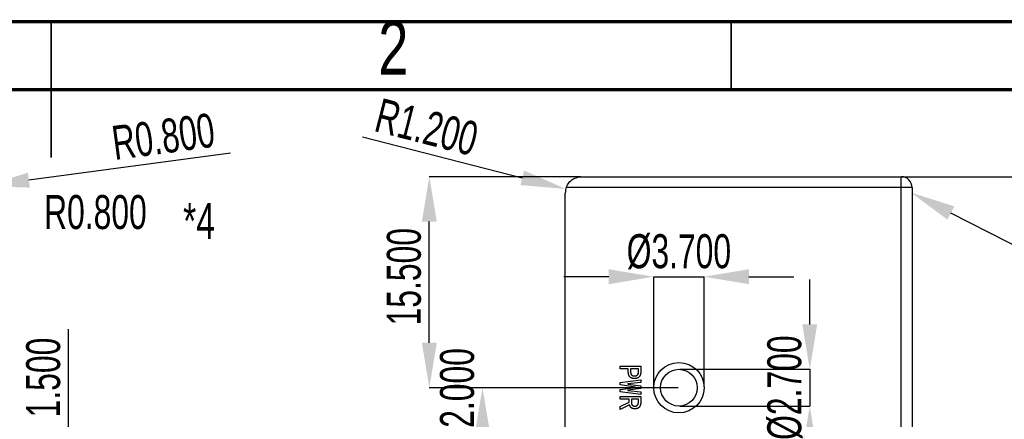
# Model space of a CAD drawing. Header units: millimetres. Extents: x 1648 to 1862, y 2200 to 2497.
# Tile 19 of 20: x 1753 to 1825, y 2467 to 2497. Entities that reach past the tile are written whole.
import ezdxf

# ---------------------------------------------------------------- set-up
doc = ezdxf.new("R2010")
doc.units = ezdxf.units.MM
doc.styles.add('SLDTEXTSTYLE1', font='TXT', dxfattribs={"width": 0.7})
doc.styles.add('SLDTEXTSTYLE3', font='TXT', dxfattribs={"width": 0.75})
doc.dimstyles.new('SLDDIMSTYLE1', dxfattribs={"dimtxt": 2.5, "dimasz": 3.302, "dimexe": 0, "dimexo": 0.0625, "dimtad": 1, "dimdec": 3, "dimrnd": 1e-09, "dimzin": 4, "dimdsep": 46, "dimtxsty": 'SLDTEXTSTYLE1', "dimsah": 1, "dimcen": 0.09, "dimadec": 0, "dimazin": 1, "dimtfac": 1, "dimtdec": 3, "dimtofl": 0, "dimtmove": 0, "dimatfit": 3, "dimfxl": 1, "dimfrac": 2, "dimtolj": 1, "dimtzin": 12, "dimarcsym": 0})
doc.dimstyles.new('SLDDIMSTYLE2', dxfattribs={"dimtxt": 2.5, "dimasz": 3.302, "dimexe": 0, "dimexo": 0.0625, "dimtad": 1, "dimdec": 3, "dimrnd": 1e-09, "dimzin": 4, "dimdsep": 46, "dimtxsty": 'SLDTEXTSTYLE1', "dimsah": 1, "dimcen": 0.09, "dimadec": 0, "dimazin": 1, "dimtfac": 1, "dimtdec": 3, "dimtmove": 0, "dimatfit": 0, "dimfxl": 1, "dimfrac": 2, "dimtolj": 1, "dimtzin": 12, "dimarcsym": 0})
doc.dimstyles.new('SLDDIMSTYLE3', dxfattribs={"dimtxt": 2.5, "dimasz": 3.302, "dimexe": 0, "dimexo": 0.0625, "dimtad": 1, "dimdec": 3, "dimrnd": 1e-09, "dimzin": 0, "dimdsep": 46, "dimtxsty": 'SLDTEXTSTYLE1', "dimsah": 1, "dimcen": 0, "dimadec": 0, "dimazin": 0, "dimtfac": 1, "dimtdec": 3, "dimtofl": 0, "dimtmove": 0, "dimatfit": 3, "dimfxl": 1, "dimfrac": 2, "dimtolj": 1, "dimtzin": 12, "dimarcsym": 0})
doc.dimstyles.new('SLDDIMSTYLE5', dxfattribs={"dimtxt": 2.5, "dimasz": 3.302, "dimexe": 0, "dimexo": 0.0625, "dimtad": 1, "dimdec": 3, "dimrnd": 1e-09, "dimzin": 4, "dimdsep": 46, "dimtxsty": 'SLDTEXTSTYLE1', "dimsah": 1, "dimcen": 0, "dimadec": 0, "dimazin": 1, "dimtfac": 1, "dimtdec": 3, "dimtofl": 0, "dimtmove": 0, "dimatfit": 3, "dimfxl": 1, "dimfrac": 2, "dimtolj": 1, "dimtzin": 12, "dimarcsym": 0})

# ---------------------------------------------------------------- blocks, each defined once
blk = doc.blocks.new('SW_NOTE_0')
at = {"color": 0, "linetype": 'Continuous', "lineweight": 0, "attachment_point": 1, "style": 'SLDTEXTSTYLE1'}
for s, insert, char_height in [('R0.800', (0.625, 3.223), 2.5), ('*4', (10.847, 2.644), 2.6458)]:
    blk.add_mtext(s, dxfattribs=dict(at, insert=insert, char_height=char_height))
blk = doc.blocks.new('*D73')
at = {"color": 0, "linetype": 'Continuous', "lineweight": -2, "transparency": 16777216}
for p, q in [((1756.571, 2463.524), (1756.571, 2473.91)), ((1750.442, 2460.222), (1756.571, 2460.222)), ((1756.571, 2458.722), (1756.571, 2460.222)), ((1750.442, 2458.722), (1756.571, 2458.722)), ((1756.571, 2455.42), (1756.571, 2452.118))]:
    blk.add_line(p, q, dxfattribs=at)
at = {"color": 0, "linetype": 'Continuous', "transparency": 16777216}
for points in [[(1756.02, 2463.524), (1757.121, 2463.524), (1756.571, 2460.222)], [(1756.02, 2455.42), (1757.121, 2455.42), (1756.571, 2458.722)]]:
    blk.add_solid(points, dxfattribs=at)
at = {"layer": 'Defpoints', "color": 0, "linetype": 'Continuous', "transparency": 16777216}
for p in [(1750.38, 2460.222), (1750.38, 2458.722), (1756.571, 2458.722)]:
    blk.add_point(p, dxfattribs=at)
at = {"color": 0, "linetype": 'Continuous', "lineweight": 18, "transparency": 16777216, "insert": (1753.446, 2470.368), "char_height": 2.5, "attachment_point": 2, "rotation": 90, "style": 'SLDTEXTSTYLE1'}
blk.add_mtext('\\A1;1.500', dxfattribs=at)
blk = doc.blocks.new('*D76')
at = {"color": 0, "linetype": 'Continuous', "lineweight": -2, "transparency": 16777216}
blk.add_line((1768.466, 2486.851), (1753.646, 2484.867), dxfattribs=at)
at = {"color": 0, "linetype": 'Continuous', "transparency": 16777216}
blk.add_solid([(1753.573, 2485.412), (1753.719, 2484.321), (1750.373, 2484.429)], dxfattribs=at)
at = {"layer": 'Defpoints', "color": 0, "linetype": 'Continuous', "transparency": 16777216}
for p in [(1749.58, 2484.322), (1750.373, 2484.429)]:
    blk.add_point(p, dxfattribs=at)
at = {"color": 0, "linetype": 'Continuous', "lineweight": 18, "transparency": 16777216, "insert": (1759.626, 2488.82), "char_height": 2.5, "attachment_point": 1, "rotation": 7.62493, "style": 'SLDTEXTSTYLE1'}
blk.add_mtext('\\A1;R0.800', dxfattribs=at)
blk = doc.blocks.new('*D91')
at = {"color": 0, "linetype": 'Continuous', "lineweight": -2, "transparency": 16777216}
for p, q in [((1811.063, 2474.274), (1811.063, 2477.576)), ((1801.503, 2470.972), (1811.063, 2470.972)), ((1811.063, 2470.972), (1811.063, 2468.272)), ((1801.503, 2468.272), (1811.063, 2468.272)), ((1811.063, 2464.97), (1811.063, 2461.668))]:
    blk.add_line(p, q, dxfattribs=at)
at = {"color": 0, "linetype": 'Continuous', "transparency": 16777216}
for points in [[(1810.513, 2474.274), (1811.613, 2474.274), (1811.063, 2470.972)], [(1810.513, 2464.97), (1811.613, 2464.97), (1811.063, 2468.272)]]:
    blk.add_solid(points, dxfattribs=at)
at = {"layer": 'Defpoints', "color": 0, "linetype": 'Continuous', "transparency": 16777216}
for p in [(1801.441, 2470.972), (1801.441, 2468.272), (1811.063, 2468.272)]:
    blk.add_point(p, dxfattribs=at)
at = {"color": 0, "linetype": 'Continuous', "lineweight": 18, "transparency": 16777216, "insert": (1807.938, 2469.622), "char_height": 2.5, "attachment_point": 2, "rotation": 90, "style": 'SLDTEXTSTYLE1'}
blk.add_mtext('\\A1;%%c2.700', dxfattribs=at)
blk = doc.blocks.new('*D92')
at = {"color": 0, "linetype": 'Continuous', "lineweight": -2, "transparency": 16777216}
for p, q in [((1801.378, 2469.622), (1787.001, 2469.622)), ((1787.001, 2466.32), (1787.001, 2460.924)), ((1801.378, 2457.622), (1787.001, 2457.622))]:
    blk.add_line(p, q, dxfattribs=at)
at = {"color": 0, "linetype": 'Continuous', "transparency": 16777216}
for points in [[(1786.45, 2466.32), (1787.551, 2466.32), (1787.001, 2469.622)], [(1786.45, 2460.924), (1787.551, 2460.924), (1787.001, 2457.622)]]:
    blk.add_solid(points, dxfattribs=at)
at = {"layer": 'Defpoints', "color": 0, "linetype": 'Continuous', "transparency": 16777216}
for p in [(1801.441, 2469.622), (1787.001, 2457.622), (1801.441, 2457.622)]:
    blk.add_point(p, dxfattribs=at)
at = {"color": 0, "linetype": 'Continuous', "lineweight": 18, "transparency": 16777216, "insert": (1783.876, 2468.951), "char_height": 2.5, "attachment_point": 2, "rotation": 90, "style": 'SLDTEXTSTYLE1'}
blk.add_mtext('\\A1;12.000', dxfattribs=at)
blk = doc.blocks.new('*D94')
at = {"color": 0, "linetype": 'Continuous', "lineweight": -2, "transparency": 16777216}
for p, q in [((1796.289, 2477.774), (1792.987, 2477.774)), ((1799.591, 2469.685), (1799.591, 2477.774)), ((1799.591, 2477.774), (1803.291, 2477.774)), ((1803.291, 2469.685), (1803.291, 2477.774)), ((1806.593, 2477.774), (1809.895, 2477.774))]:
    blk.add_line(p, q, dxfattribs=at)
at = {"color": 0, "linetype": 'Continuous', "transparency": 16777216}
for points in [[(1796.289, 2478.324), (1796.289, 2477.224), (1799.591, 2477.774)], [(1806.593, 2478.324), (1806.593, 2477.224), (1803.291, 2477.774)]]:
    blk.add_solid(points, dxfattribs=at)
at = {"layer": 'Defpoints', "color": 0, "linetype": 'Continuous', "transparency": 16777216}
for p in [(1803.291, 2477.774), (1799.591, 2469.622), (1803.291, 2469.622)]:
    blk.add_point(p, dxfattribs=at)
at = {"color": 0, "linetype": 'Continuous', "lineweight": 18, "transparency": 16777216, "insert": (1801.441, 2480.899), "char_height": 2.5, "attachment_point": 2, "style": 'SLDTEXTSTYLE1'}
blk.add_mtext('\\A1;%%c3.700', dxfattribs=at)
blk = doc.blocks.new('*D95')
at = {"color": 0, "linetype": 'Continuous', "lineweight": -2, "transparency": 16777216}
for p, q in [((1794.228, 2485.122), (1783.091, 2485.122)), ((1783.091, 2472.924), (1783.091, 2481.82)), ((1801.378, 2469.622), (1783.091, 2469.622))]:
    blk.add_line(p, q, dxfattribs=at)
at = {"color": 0, "linetype": 'Continuous', "transparency": 16777216}
for points in [[(1782.54, 2481.82), (1783.641, 2481.82), (1783.091, 2485.122)], [(1782.54, 2472.924), (1783.641, 2472.924), (1783.091, 2469.622)]]:
    blk.add_solid(points, dxfattribs=at)
at = {"layer": 'Defpoints', "color": 0, "linetype": 'Continuous', "transparency": 16777216}
for p in [(1783.091, 2485.122), (1794.291, 2485.122), (1801.441, 2469.622)]:
    blk.add_point(p, dxfattribs=at)
at = {"color": 0, "linetype": 'Continuous', "lineweight": 18, "transparency": 16777216, "insert": (1779.966, 2477.774), "char_height": 2.5, "attachment_point": 2, "rotation": 90, "style": 'SLDTEXTSTYLE1'}
blk.add_mtext('\\A1;15.500', dxfattribs=at)
blk = doc.blocks.new('*D96')
at = {"color": 0, "linetype": 'Continuous', "lineweight": -2, "transparency": 16777216}
blk.add_line((1778.173, 2488.048), (1789.929, 2485.039), dxfattribs=at)
at = {"color": 0, "linetype": 'Continuous', "transparency": 16777216}
blk.add_solid([(1790.066, 2485.572), (1789.793, 2484.506), (1793.128, 2484.22)], dxfattribs=at)
at = {"layer": 'Defpoints', "color": 0, "linetype": 'Continuous', "transparency": 16777216}
for p in [(1793.128, 2484.22), (1794.291, 2483.922)]:
    blk.add_point(p, dxfattribs=at)
at = {"color": 0, "linetype": 'Continuous', "lineweight": 18, "transparency": 16777216, "insert": (1779.553, 2490.92), "char_height": 2.5, "attachment_point": 1, "rotation": 345.64295, "style": 'SLDTEXTSTYLE1'}
blk.add_mtext('\\A1;R1.200', dxfattribs=at)
blk = doc.blocks.new('*D101')
at = {"color": 0, "linetype": 'Continuous', "lineweight": -2, "transparency": 16777216}
blk.add_line((1835.25, 2475.386), (1821.442, 2482.453), dxfattribs=at)
at = {"color": 0, "linetype": 'Continuous', "transparency": 16777216}
blk.add_solid([(1821.693, 2482.943), (1821.191, 2481.963), (1818.503, 2483.958)], dxfattribs=at)
at = {"layer": 'Defpoints', "color": 0, "linetype": 'Continuous', "transparency": 16777216}
for p in [(1817.791, 2484.322), (1818.503, 2483.958)]:
    blk.add_point(p, dxfattribs=at)
at = {"color": 0, "linetype": 'Continuous', "lineweight": 18, "transparency": 16777216, "insert": (1829.107, 2482.04), "char_height": 2.5, "attachment_point": 1, "rotation": 332.89301, "style": 'SLDTEXTSTYLE1'}
blk.add_mtext('\\A1;R0.800', dxfattribs=at)
blk = doc.blocks.new('*D109')
at = {"color": 0, "linetype": 'Continuous', "lineweight": -2, "transparency": 16777216}
for p, q in [((1817.853, 2485.122), (1843.592, 2485.122)), ((1843.592, 2481.82), (1843.592, 2428.024)), ((1817.853, 2424.722), (1843.592, 2424.722))]:
    blk.add_line(p, q, dxfattribs=at)
at = {"color": 0, "linetype": 'Continuous', "transparency": 16777216}
for points in [[(1843.041, 2481.82), (1844.142, 2481.82), (1843.592, 2485.122)], [(1843.041, 2428.024), (1844.142, 2428.024), (1843.592, 2424.722)]]:
    blk.add_solid(points, dxfattribs=at)
at = {"layer": 'Defpoints', "color": 0, "linetype": 'Continuous', "transparency": 16777216}
for p in [(1817.791, 2485.122), (1817.791, 2424.722), (1843.592, 2424.722)]:
    blk.add_point(p, dxfattribs=at)
at = {"color": 0, "linetype": 'Continuous', "lineweight": 18, "transparency": 16777216, "insert": (1840.467, 2431.505), "char_height": 2.5, "attachment_point": 2, "rotation": 90, "style": 'SLDTEXTSTYLE1'}
blk.add_mtext('\\A1;60.400', dxfattribs=at)

msp = doc.modelspace()

# ---------------------------------------------------------------- linework, layer by layer
at = {"color": 0, "linetype": 'Continuous', "lineweight": 70}
for p, q in [((1648.2814, 2496.5251), (1862.2814, 2496.5251)), ((1653.2814, 2491.5251), (1857.2814, 2491.5251))]:
    msp.add_line(p, q, dxfattribs=at)
at = {"color": 0, "linetype": 'Continuous', "lineweight": 35}
for p, q in [((1755.2814, 2496.5261), (1755.2814, 2486.5241)), ((1755.2814, 2491.5251), (1755.2814, 2496.5251)), ((1805.2814, 2491.5251), (1805.2814, 2496.5251))]:
    msp.add_line(p, q, dxfattribs=at)
at = {"color": 0, "linetype": 'Continuous', "lineweight": 25}
for p, q in [((1794.2908, 2485.1224), (1817.7908, 2485.1224)), ((1817.7908, 2484.3224), (1817.7908, 2485.1224)), ((1793.0908, 2425.5225), (1793.0908, 2483.9224)), ((1817.7908, 2484.3224), (1793.1594, 2484.3224)), ((1817.7908, 2460.2224), (1817.7908, 2484.3224)), ((1818.5908, 2484.3224), (1817.7908, 2484.3224)), ((1818.5908, 2484.3224), (1818.5908, 2460.2224)), ((1797.1347, 2471.2082), (1798.6347, 2471.2082)), ((1797.1347, 2471.0065), (1797.1347, 2471.2082)), ((1797.7224, 2471.0065), (1797.1347, 2471.0065)), ((1797.7224, 2470.7521), (1797.7224, 2471.0065)), ((1798.468, 2471.0065), (1797.889, 2471.0065)), ((1797.889, 2471.0065), (1797.889, 2470.8047)), ((1798.468, 2470.8047), (1798.468, 2471.0065)), ((1798.6347, 2471.2082), (1798.6347, 2470.7521)), ((1797.1171, 2469.9977), (1798.6347, 2470.1907)), ((1798.6347, 2470.1907), (1798.6347, 2469.9977)), ((1797.1171, 2469.8223), (1797.1171, 2469.9977)), ((1798.2399, 2469.6644), (1797.1171, 2469.8223)), ((1797.1171, 2469.4889), (1798.2399, 2469.6468)), ((1797.1171, 2469.3135), (1797.1171, 2469.4889)), ((1798.6347, 2469.9977), (1797.6785, 2469.9012)), ((1797.6785, 2469.9012), (1797.6785, 2469.8837)), ((1797.6785, 2469.8837), (1798.6347, 2469.7521)), ((1798.6347, 2469.5591), (1797.6785, 2469.4275)), ((1797.6785, 2469.4275), (1797.6785, 2469.41)), ((1797.6785, 2469.41), (1798.6347, 2469.3135)), ((1798.2399, 2469.6468), (1798.2399, 2469.6644)), ((1798.6347, 2469.7521), (1798.6347, 2469.5591)), ((1798.6347, 2469.1205), (1797.1171, 2469.3135)), ((1797.1347, 2468.9802), (1798.6347, 2468.9802)), ((1797.1347, 2468.7784), (1797.1347, 2468.9802)), ((1797.7838, 2468.7784), (1797.1347, 2468.7784)), ((1797.7838, 2468.5503), (1797.7838, 2468.7784)), ((1798.468, 2468.7784), (1797.9505, 2468.7784)), ((1797.9505, 2468.7784), (1797.9505, 2468.5328)), ((1798.468, 2468.5854), (1798.468, 2468.7784)), ((1798.6347, 2469.3135), (1798.6347, 2469.1205)), ((1798.6347, 2468.9802), (1798.6347, 2468.5416)), ((1797.1347, 2468.2346), (1797.7838, 2468.5503)), ((1797.8101, 2468.3574), (1797.1347, 2468.024)), ((1797.1347, 2468.024), (1797.1347, 2468.2346))]:
    msp.add_line(p, q, dxfattribs=at)
at = {"color": 0, "linetype": 'Continuous', "flags": 128}
for points in [[(1798.1785, 2470.2872), (1798.1272, 2470.2891), (1798.0788, 2470.295), (1798.033, 2470.3044), (1797.9901, 2470.3181), (1797.9495, 2470.3353), (1797.9121, 2470.3564), (1797.8774, 2470.3811), (1797.8452, 2470.41), (1797.8163, 2470.4422), (1797.7916, 2470.4776), (1797.7705, 2470.5156), (1797.7532, 2470.5568), (1797.7396, 2470.6014), (1797.7302, 2470.6485), (1797.7243, 2470.6988), (1797.7224, 2470.7521), (1797.7224, 2470.7521), (1797.7224, 2471.0065), (1797.7224, 2471.0065), (1797.1347, 2471.0065), (1797.1347, 2471.0065), (1797.1347, 2471.2082), (1797.1347, 2471.2082), (1798.6347, 2471.2082), (1798.6347, 2471.2082), (1798.6347, 2470.7521), (1798.6347, 2470.7521), (1798.6327, 2470.6988), (1798.6269, 2470.6485), (1798.6174, 2470.6014), (1798.6041, 2470.5568), (1798.5866, 2470.5156), (1798.5655, 2470.4776), (1798.5408, 2470.4422), (1798.5119, 2470.41), (1798.4797, 2470.3811), (1798.4449, 2470.3564), (1798.4076, 2470.3353), (1798.3673, 2470.3181), (1798.3241, 2470.3044), (1798.2783, 2470.295), (1798.2299, 2470.2891), (1798.1785, 2470.2872)], [(1798.1785, 2470.4889), (1798.2185, 2470.4902), (1798.2552, 2470.4938), (1798.2887, 2470.5), (1798.3189, 2470.5088), (1798.3458, 2470.5198), (1798.3692, 2470.5335), (1798.3897, 2470.5494), (1798.4066, 2470.5679), (1798.4209, 2470.589), (1798.4336, 2470.6124), (1798.444, 2470.6381), (1798.4527, 2470.6667), (1798.4592, 2470.6975), (1798.4641, 2470.7307), (1798.467, 2470.7664), (1798.468, 2470.8047), (1798.468, 2470.8047), (1798.468, 2471.0065), (1798.468, 2471.0065), (1797.889, 2471.0065), (1797.889, 2471.0065), (1797.889, 2470.8047), (1797.889, 2470.8047), (1797.89, 2470.7664), (1797.8929, 2470.7307), (1797.8978, 2470.6975), (1797.9043, 2470.6667), (1797.9131, 2470.6381), (1797.9235, 2470.6124), (1797.9362, 2470.589), (1797.9505, 2470.5679), (1797.9673, 2470.5494), (1797.9878, 2470.5335), (1798.0112, 2470.5198), (1798.0382, 2470.5088), (1798.0684, 2470.5), (1798.1018, 2470.4938), (1798.1386, 2470.4902), (1798.1785, 2470.4889)], [(1798.6347, 2469.1205), (1797.1171, 2469.3135), (1797.1171, 2469.3135), (1797.1171, 2469.4889), (1797.1171, 2469.4889), (1798.2399, 2469.6468), (1798.2399, 2469.6468), (1798.2399, 2469.6644), (1798.2399, 2469.6644), (1797.1171, 2469.8223), (1797.1171, 2469.8223), (1797.1171, 2469.9977), (1797.1171, 2469.9977), (1798.6347, 2470.1907), (1798.6347, 2470.1907), (1798.6347, 2469.9977), (1798.6347, 2469.9977), (1797.6785, 2469.9012), (1797.6785, 2469.9012), (1797.6785, 2469.8837), (1797.6785, 2469.8837), (1798.6347, 2469.7521), (1798.6347, 2469.7521), (1798.6347, 2469.5591), (1798.6347, 2469.5591), (1797.6785, 2469.4275), (1797.6785, 2469.4275), (1797.6785, 2469.41), (1797.6785, 2469.41), (1798.6347, 2469.3135), (1798.6347, 2469.3135), (1798.6347, 2469.1205)], [(1797.1347, 2468.024), (1797.1347, 2468.2346), (1797.1347, 2468.2346), (1797.7838, 2468.5503), (1797.7838, 2468.5503), (1797.7838, 2468.7784), (1797.7838, 2468.7784), (1797.1347, 2468.7784), (1797.1347, 2468.7784), (1797.1347, 2468.9802), (1797.1347, 2468.9802), (1798.6347, 2468.9802), (1798.6347, 2468.9802), (1798.6347, 2468.5416), (1798.6347, 2468.5416), (1798.633, 2468.4902), (1798.6285, 2468.4412), (1798.6204, 2468.3947), (1798.6093, 2468.3509), (1798.5953, 2468.3093), (1798.5778, 2468.2703), (1798.5573, 2468.2336), (1798.5336, 2468.1995), (1798.5063, 2468.1686), (1798.4755, 2468.142), (1798.4401, 2468.1192), (1798.4011, 2468.1007), (1798.3579, 2468.0864), (1798.3111, 2468.076), (1798.2597, 2468.0698), (1798.2048, 2468.0679), (1798.2048, 2468.0679), (1798.1623, 2468.0692), (1798.122, 2468.0734), (1798.0843, 2468.0802), (1798.0492, 2468.09), (1798.0164, 2468.102), (1797.9862, 2468.1173), (1797.9582, 2468.1351), (1797.9329, 2468.1556), (1797.889, 2468.2011), (1797.854, 2468.2498), (1797.8276, 2468.3021), (1797.8101, 2468.3574), (1797.8101, 2468.3574), (1797.1347, 2468.024)], [(1798.2048, 2468.2696), (1798.2347, 2468.2709), (1798.263, 2468.2742), (1798.2896, 2468.28), (1798.3146, 2468.2882), (1798.3377, 2468.2986), (1798.3595, 2468.3116), (1798.3793, 2468.3265), (1798.3978, 2468.344), (1798.4144, 2468.3642), (1798.4287, 2468.3873), (1798.4407, 2468.4129), (1798.4505, 2468.4418), (1798.4582, 2468.4733), (1798.4638, 2468.5078), (1798.467, 2468.5451), (1798.468, 2468.5854), (1798.468, 2468.5854), (1798.468, 2468.7784), (1798.468, 2468.7784), (1797.9505, 2468.7784), (1797.9505, 2468.7784), (1797.9505, 2468.5328), (1797.9505, 2468.5328), (1797.954, 2468.4818), (1797.9647, 2468.434), (1797.9823, 2468.3899), (1798.0073, 2468.3486), (1798.0229, 2468.3301), (1798.0411, 2468.3142), (1798.0619, 2468.3005), (1798.0853, 2468.2895), (1798.1113, 2468.2807), (1798.1399, 2468.2745), (1798.171, 2468.2709), (1798.2048, 2468.2696)]]:
    msp.add_lwpolyline(points, dxfattribs=at)
at = {"color": 0, "linetype": 'Continuous', "lineweight": 25}
for radius in [1.85, 1.35]:
    msp.add_circle((1801.4408, 2469.6223), radius, dxfattribs=at)
for centre, radius, start, end in [((1817.7908, 2484.3224), 0.8, 0, 90), ((1794.2908, 2483.9224), 1.2, 160.528779, 180)]:
    msp.add_arc(centre, radius, start, end, dxfattribs=at)
for points, knots in [([(1793.1594, 2484.3224), (1793.2077, 2484.4589), (1793.2796, 2484.582), (1793.4479, 2484.7867), (1793.5451, 2484.8702), (1793.7468, 2484.9987), (1793.8542, 2485.0458), (1794.0704, 2485.1073), (1794.1806, 2485.1224), (1794.2908, 2485.1224)], [0, 0, 0, 0, 0.25, 0.25, 0.5, 0.5, 0.75, 0.75, 1, 1, 1, 1]), ([(1797.889, 2470.8047), (1797.8892, 2470.7919), (1797.8896, 2470.7672), (1797.8925, 2470.7314), (1797.8974, 2470.6981), (1797.9037, 2470.6671), (1797.9125, 2470.6386), (1797.9228, 2470.6125), (1797.9357, 2470.5891), (1797.9498, 2470.5676), (1797.967, 2470.5486), (1797.9879, 2470.5328), (1798.0115, 2470.5188), (1798.0388, 2470.5081), (1798.0691, 2470.4992), (1798.1027, 2470.4932), (1798.1396, 2470.4897), (1798.1652, 2470.4892), (1798.1785, 2470.4889)], [0, 0, 0, 0, 0.0769259, 0.1488529, 0.2160417, 0.2793107, 0.3392994, 0.3948473, 0.4482115, 0.4993651, 0.5496478, 0.6016618, 0.6559844, 0.7144383, 0.7775493, 0.8458074, 0.919798, 1, 1, 1, 1]), ([(1798.1785, 2470.4889), (1798.1918, 2470.4892), (1798.2175, 2470.4897), (1798.2543, 2470.4932), (1798.288, 2470.4992), (1798.3183, 2470.5081), (1798.3455, 2470.5188), (1798.3692, 2470.5328), (1798.39, 2470.5486), (1798.4072, 2470.5676), (1798.4214, 2470.5891), (1798.4342, 2470.6125), (1798.4445, 2470.6386), (1798.4534, 2470.6671), (1798.4596, 2470.6981), (1798.4646, 2470.7314), (1798.4675, 2470.7672), (1798.4678, 2470.7919), (1798.468, 2470.8047)], [0, 0, 0, 0, 0.080202, 0.1541926, 0.2224507, 0.2855617, 0.3440156, 0.3983382, 0.4503522, 0.5006349, 0.5517885, 0.6051527, 0.6607006, 0.7206893, 0.7839583, 0.8511471, 0.9230741, 1, 1, 1, 1]), ([(1798.1785, 2470.2872), (1798.1614, 2470.2875), (1798.128, 2470.2882), (1798.0794, 2470.2944), (1798.0333, 2470.3034), (1797.9902, 2470.3174), (1797.9494, 2470.3343), (1797.9118, 2470.3558), (1797.8766, 2470.3805), (1797.8447, 2470.4095), (1797.8155, 2470.4415), (1797.791, 2470.4773), (1797.7695, 2470.5156), (1797.7524, 2470.5572), (1797.7386, 2470.6016), (1797.7295, 2470.6492), (1797.7234, 2470.6996), (1797.7227, 2470.7343), (1797.7224, 2470.7521)], [0, 0, 0, 0, 0.069602, 0.1356689, 0.1990365, 0.2600136, 0.3197806, 0.3779305, 0.4357044, 0.4943058, 0.5529072, 0.611401, 0.670319, 0.7308975, 0.7939755, 0.8590688, 0.9277586, 1, 1, 1, 1]), ([(1798.6347, 2470.7521), (1798.6343, 2470.7343), (1798.6336, 2470.6996), (1798.6276, 2470.6492), (1798.6183, 2470.6017), (1798.6051, 2470.5571), (1798.5875, 2470.5156), (1798.5661, 2470.4773), (1798.5415, 2470.4415), (1798.5123, 2470.4095), (1798.4804, 2470.3805), (1798.4452, 2470.3558), (1798.4077, 2470.3344), (1798.367, 2470.3173), (1798.3238, 2470.3034), (1798.2777, 2470.2943), (1798.229, 2470.2882), (1798.1957, 2470.2875), (1798.1785, 2470.2872)], [0, 0, 0, 0, 0.0722372, 0.140923, 0.2060125, 0.2689593, 0.3297052, 0.3886198, 0.4471102, 0.5057082, 0.5643062, 0.6220767, 0.6802233, 0.7395818, 0.800975, 0.8643389, 0.930402, 1, 1, 1, 1]), ([(1798.2048, 2468.0679), (1798.1906, 2468.0681), (1798.1629, 2468.0685), (1798.1227, 2468.0729), (1798.0848, 2468.0794), (1798.0496, 2468.0895), (1798.0164, 2468.1011), (1797.9861, 2468.1167), (1797.958, 2468.1345), (1797.9247, 2468.1618), (1797.8886, 2468.1994), (1797.8529, 2468.2486), (1797.8259, 2468.3013), (1797.8153, 2468.3387), (1797.8101, 2468.3574)], [0, 0, 0, 0, 0.0800251, 0.1561538, 0.228134, 0.2965751, 0.362253, 0.425878, 0.4882095, 0.5494305, 0.6681828, 0.7810421, 0.891088, 1, 1, 1, 1]), ([(1797.9505, 2468.5328), (1797.9511, 2468.5157), (1797.9524, 2468.4823), (1797.9635, 2468.4341), (1797.9812, 2468.3891), (1798.0019, 2468.3546), (1798.0224, 2468.3296), (1798.041, 2468.3136), (1798.0619, 2468.2998), (1798.0856, 2468.2888), (1798.1117, 2468.28), (1798.1405, 2468.2739), (1798.1718, 2468.2704), (1798.1936, 2468.2699), (1798.2048, 2468.2696)], [0, 0, 0, 0, 0.122654, 0.240066, 0.3541033, 0.4698482, 0.5279223, 0.5859127, 0.6455705, 0.7076236, 0.7734246, 0.8435855, 0.9188903, 1, 1, 1, 1]), ([(1798.2048, 2468.2696), (1798.2148, 2468.2699), (1798.2343, 2468.2705), (1798.2627, 2468.2736), (1798.2894, 2468.2796), (1798.3145, 2468.2876), (1798.338, 2468.2981), (1798.3596, 2468.3111), (1798.3798, 2468.3263), (1798.3983, 2468.3438), (1798.4151, 2468.3641), (1798.4293, 2468.3874), (1798.4415, 2468.4134), (1798.451, 2468.4424), (1798.4589, 2468.474), (1798.4643, 2468.5086), (1798.4676, 2468.5461), (1798.4678, 2468.572), (1798.468, 2468.5854)], [0, 0, 0, 0, 0.063635, 0.1241506, 0.1821644, 0.2381081, 0.2919243, 0.345847, 0.398642, 0.4529001, 0.5083766, 0.5660975, 0.6263798, 0.6912817, 0.760333, 0.8345184, 0.914287, 1, 1, 1, 1]), ([(1798.6347, 2468.5416), (1798.6343, 2468.5245), (1798.6337, 2468.4909), (1798.6293, 2468.4418), (1798.621, 2468.3952), (1798.6099, 2468.3512), (1798.5962, 2468.3093), (1798.5784, 2468.2703), (1798.558, 2468.2334), (1798.5343, 2468.1991), (1798.5071, 2468.168), (1798.4757, 2468.1409), (1798.4402, 2468.1183), (1798.4007, 2468.0995), (1798.3573, 2468.0855), (1798.31, 2468.075), (1798.2587, 2468.0689), (1798.2232, 2468.0682), (1798.2048, 2468.0679)], [0, 0, 0, 0, 0.0703032, 0.1377461, 0.2023077, 0.2642217, 0.324274, 0.3827968, 0.4403345, 0.4972083, 0.5536055, 0.6094174, 0.667029, 0.7261118, 0.7884143, 0.8540183, 0.9247925, 1, 1, 1, 1])]:
    msp.add_open_spline(points, degree=3, knots=knots, dxfattribs=at)
at = {"color": 0, "linetype": 'Continuous'}
msp.add_point((1800.0908, 2469.6223), dxfattribs=at)

# ---------------------------------------------------------------- block references
at = {"color": 0, "linetype": 'Continuous', "lineweight": 0}
msp.add_blockref('SW_NOTE_0', (1754.1437, 2480.5526), dxfattribs=at)

# ---------------------------------------------------------------- texts
at = {"color": 0, "linetype": 'Continuous', "lineweight": 0, "insert": (1780.4468, 2496.5853), "char_height": 3.9687, "attachment_point": 2, "style": 'SLDTEXTSTYLE3'}
msp.add_mtext('2', dxfattribs=at)

# ---------------------------------------------------------------- dimensions: what is measured, and where the dimension line sits
at = {"color": 0, "linetype": 'Continuous', "lineweight": 18}
for center, mpoint, picture, middle in [((1749.5798, 2484.3224), (1750.3728, 2484.4286), '*D76', (1763.9438, 2486.2453)), ((1817.7908, 2484.3224), (1818.5029, 2483.9579), '*D101', (1831.1884, 2477.4645))]:
    dim = msp.add_radius_dim(center=center, mpoint=mpoint, dimstyle='SLDDIMSTYLE3', dxfattribs=at)
    dim.commit()
    dim.dimension.update_dxf_attribs({"geometry": picture, "text_midpoint": middle, "dimtype": 164})
dim = msp.add_radius_dim(center=(1794.2908, 2483.9224), mpoint=(1793.1283, 2484.22), dimstyle='SLDDIMSTYLE5', dxfattribs=at)
dim.commit()
dim.dimension.update_dxf_attribs({"geometry": '*D96', "text_midpoint": (1782.4518, 2486.9527)})
for base, p1, p2, dimstyle, picture, middle in [((1783.0908, 2485.1224), (1801.4408, 2469.6223), (1794.2908, 2485.1224), 'SLDDIMSTYLE2', '*D95', (1783.0908, 2477.7739)), ((1843.5917, 2424.7225), (1817.7908, 2485.1224), (1817.7908, 2424.7225), 'SLDDIMSTYLE1', '*D109', (1843.5917, 2431.5046)), ((1756.5706, 2458.7224), (1750.3798, 2460.2224), (1750.3798, 2458.7224), 'SLDDIMSTYLE2', '*D73', (1756.5706, 2470.3681)), ((1787.0008, 2457.6223), (1801.4408, 2469.6223), (1801.4408, 2457.6223), 'SLDDIMSTYLE2', '*D92', (1787.0008, 2468.9513))]:
    dim = msp.add_linear_dim(base=base, p1=p1, p2=p2, angle=90, dimstyle=dimstyle, dxfattribs=at)
    dim.commit()
    dim.dimension.update_dxf_attribs({"geometry": picture, "text_midpoint": middle, "dimtype": 160})
dim = msp.add_linear_dim(base=(1803.2908, 2477.7739), p1=(1799.5908, 2469.6223), p2=(1803.2908, 2469.6223), text='%%c<>', dimstyle='SLDDIMSTYLE2', dxfattribs=at)
dim.commit()
dim.dimension.update_dxf_attribs({"geometry": '*D94', "text_midpoint": (1801.4408, 2477.7739), "dimtype": 160})
dim = msp.add_linear_dim(base=(1811.063, 2468.2723), p1=(1801.4408, 2470.9723), p2=(1801.4408, 2468.2723), angle=90, text='%%c<>', dimstyle='SLDDIMSTYLE2', dxfattribs=at)
dim.commit()
dim.dimension.update_dxf_attribs({"geometry": '*D91', "text_midpoint": (1811.063, 2469.6223), "dimtype": 160})

doc.saveas('drawing.dxf')
